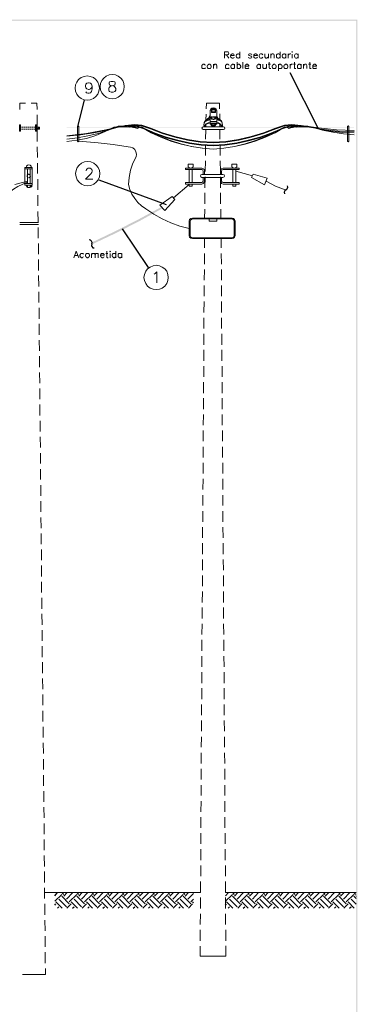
# Model space of a CAD drawing. Header units: millimetres. Extents: x 7 to 203, y 3 to 294.
# Tile 15 of 15: x 137 to 203, y 101 to 294. Entities that reach past the tile are written whole.
import ezdxf

# ---------------------------------------------------------------- set-up
doc = ezdxf.new("R2010")
doc.units = ezdxf.units.MM
doc.layers.add('DGE_CONTORNOS', color=7, linetype='Continuous', lineweight=0)
doc.layers.add('DGE_RELLENO', color=7, linetype='Continuous', lineweight=0)

msp = doc.modelspace()

# ---------------------------------------------------------------- hatches: boundary and pattern name
at = {"layer": 'DGE_RELLENO', "true_color": 0x000000}
for points in [[(6.5617, 293.9063), (6.731, 293.737), (203.2847, 293.9063)], [(6.731, 293.737), (203.2847, 293.9063), (203.1153, 293.737)], [(203.2847, 293.9063), (203.1153, 293.737), (203.2847, 3.2456)], [(203.1153, 293.737), (203.2847, 3.2456), (203.1153, 3.415)], [(172.8893, 272.7397), (172.8893, 272.8243), (146.431, 272.7397)], [(172.8893, 272.8243), (146.431, 272.7397), (146.431, 272.8243)], [(177.3343, 272.8243), (177.3343, 272.7397), (202.6497, 272.8243)], [(177.3343, 272.7397), (202.6497, 272.8243), (202.6497, 272.7397)], [(160.4857, 254.875), (165.1847, 257.034), (165.0153, 257.3304)], [(160.655, 254.5364), (160.4857, 254.875), (165.1847, 257.034)], [(155.9137, 252.5467), (160.655, 254.5364), (160.4857, 254.875)], [(156.083, 252.208), (155.9137, 252.5467), (160.655, 254.5364)], [(151.2993, 250.3454), (156.083, 252.208), (155.9137, 252.5467)], [(151.4263, 250.0067), (151.2993, 250.3454), (156.083, 252.208)]]:
    msp.add_hatch(color=7, dxfattribs=at).paths.add_polyline_path(points, flags=0)

# ---------------------------------------------------------------- linework, layer by layer
at = {"layer": 'DGE_CONTORNOS', "lineweight": 13}
for points in [[(177.292, 286.371), (177.292, 287.641), (177.8423, 287.641), (178.0117, 287.5987), (178.054, 287.514), (178.1387, 287.387), (178.1387, 287.3024), (178.054, 287.1753), (178.0117, 287.0907), (177.8423, 287.0483), (177.292, 287.0483)], [(177.7153, 287.0483), (178.1387, 286.371)], [(178.4773, 286.879), (179.197, 286.879), (179.197, 286.9637), (179.1547, 287.0907), (179.1123, 287.1753), (178.9853, 287.2177), (178.7737, 287.2177), (178.689, 287.1753), (178.562, 287.0483), (178.4773, 286.879), (178.4773, 286.752), (178.562, 286.5827), (178.689, 286.4557), (178.7737, 286.371), (178.9853, 286.371), (179.1123, 286.4557), (179.197, 286.5827)], [(180.2977, 287.0483), (180.1707, 287.1753), (180.0437, 287.2177), (179.8743, 287.2177), (179.7473, 287.1753), (179.6203, 287.0483), (179.578, 286.879), (179.578, 286.752), (179.6203, 286.5827), (179.7473, 286.4557), (179.8743, 286.371), (180.0437, 286.371), (180.1707, 286.4557), (180.2977, 286.5827)], [(180.2977, 287.641), (180.2977, 286.371)], [(182.626, 287.0483), (182.5837, 287.1753), (182.4143, 287.2177), (182.2027, 287.2177), (182.0333, 287.1753), (181.991, 287.0483), (182.0333, 286.9214), (182.1603, 286.879), (182.4567, 286.7944), (182.5837, 286.752), (182.626, 286.625), (182.626, 286.5827), (182.5837, 286.4557), (182.4143, 286.371), (182.2027, 286.371), (182.0333, 286.4557), (181.991, 286.5827)], [(183.007, 286.879), (183.7267, 286.879), (183.7267, 286.9637), (183.642, 287.0907), (183.5997, 287.1753), (183.4727, 287.2177), (183.3033, 287.2177), (183.1763, 287.1753), (183.0493, 287.0483), (183.007, 286.879), (183.007, 286.752), (183.0493, 286.5827), (183.1763, 286.4557), (183.3033, 286.371), (183.4727, 286.371), (183.5997, 286.4557), (183.7267, 286.5827)], [(184.785, 287.0483), (184.658, 287.1753), (184.5733, 287.2177), (184.3617, 287.2177), (184.2347, 287.1753), (184.15, 287.0483), (184.0653, 286.879), (184.0653, 286.752), (184.15, 286.5827), (184.2347, 286.4557), (184.3617, 286.371), (184.5733, 286.371), (184.658, 286.4557), (184.785, 286.5827)], [(185.2083, 287.2177), (185.2083, 286.625), (185.293, 286.4557), (185.3777, 286.371), (185.5893, 286.371), (185.674, 286.4557), (185.8857, 286.625)], [(185.8857, 287.2177), (185.8857, 286.371)], [(186.3513, 287.2177), (186.3513, 286.371)], [(186.3513, 286.9637), (186.5207, 287.1753), (186.6477, 287.2177), (186.817, 287.2177), (186.944, 287.1753), (187.0287, 286.9637), (187.0287, 286.371)], [(188.1717, 287.0483), (188.0447, 287.1753), (187.9177, 287.2177), (187.7483, 287.2177), (187.6213, 287.1753), (187.4943, 287.0483), (187.452, 286.879), (187.452, 286.752), (187.4943, 286.5827), (187.6213, 286.4557), (187.7483, 286.371), (187.9177, 286.371), (188.0447, 286.4557), (188.1717, 286.5827)], [(188.1717, 287.641), (188.1717, 286.371)], [(189.2723, 287.0483), (189.1877, 287.1753), (189.0607, 287.2177), (188.8913, 287.2177), (188.7643, 287.1753), (188.6373, 287.0483), (188.5527, 286.879), (188.5527, 286.752), (188.6373, 286.5827), (188.7643, 286.4557), (188.8913, 286.371), (189.0607, 286.371), (189.1877, 286.4557), (189.2723, 286.5827)], [(189.2723, 287.2177), (189.2723, 286.371)], [(189.7803, 287.2177), (189.7803, 286.371)], [(189.7803, 286.879), (189.8227, 287.0483), (189.9497, 287.1753), (190.0767, 287.2177), (190.246, 287.2177)], [(190.5, 287.5987), (190.5423, 287.641), (190.627, 287.5987), (190.5423, 287.514), (190.5, 287.5987)], [(190.5423, 287.1753), (190.5423, 286.371)], [(191.6853, 287.0483), (191.5583, 287.1753), (191.4313, 287.2177), (191.262, 287.2177), (191.135, 287.1753), (191.0503, 287.0483), (190.9657, 286.879), (190.9657, 286.752), (191.0503, 286.5827), (191.135, 286.4557), (191.262, 286.371), (191.4313, 286.371), (191.5583, 286.4557), (191.6853, 286.5827)], [(191.6853, 287.2177), (191.6853, 286.371)], [(173.5667, 285.0163), (173.4397, 285.101), (173.3127, 285.1857), (173.1433, 285.1857), (173.0163, 285.101), (172.8893, 285.0163), (172.847, 284.8047), (172.847, 284.72), (172.8893, 284.5083), (173.0163, 284.3813), (173.1433, 284.339), (173.3127, 284.339), (173.4397, 284.3813), (173.5667, 284.5083)], [(174.2017, 285.1857), (174.117, 285.101), (173.99, 285.0163), (173.9053, 284.8047), (173.9053, 284.72), (173.99, 284.5083), (174.117, 284.3813), (174.2017, 284.339), (174.4133, 284.339), (174.5403, 284.3813), (174.625, 284.5083), (174.7097, 284.72), (174.7097, 284.8047), (174.625, 285.0163), (174.5403, 285.101), (174.4133, 285.1857), (174.2017, 285.1857)], [(175.133, 285.1857), (175.133, 284.339)], [(175.133, 284.9317), (175.3023, 285.101), (175.4293, 285.1857), (175.5987, 285.1857), (175.7257, 285.101), (175.768, 284.9317), (175.768, 284.339)], [(178.181, 285.0163), (178.054, 285.101), (177.927, 285.1857), (177.7577, 285.1857), (177.6307, 285.101), (177.5037, 285.0163), (177.4613, 284.8047), (177.4613, 284.72), (177.5037, 284.5083), (177.6307, 284.3813), (177.7577, 284.339), (177.927, 284.339), (178.054, 284.3813), (178.181, 284.5083)], [(179.2393, 285.0163), (179.1547, 285.101), (179.0277, 285.1857), (178.8583, 285.1857), (178.7313, 285.101), (178.6043, 285.0163), (178.5197, 284.8047), (178.5197, 284.72), (178.6043, 284.5083), (178.7313, 284.3813), (178.8583, 284.339), (179.0277, 284.339), (179.1547, 284.3813), (179.2393, 284.5083)], [(179.2393, 285.1857), (179.2393, 284.339)], [(179.7473, 285.609), (179.7473, 284.339)], [(179.7473, 285.0163), (179.8743, 285.101), (179.959, 285.1857), (180.1707, 285.1857), (180.2977, 285.101), (180.3823, 285.0163), (180.467, 284.8047), (180.467, 284.72), (180.3823, 284.5083), (180.2977, 284.3813), (180.1707, 284.339), (179.959, 284.339), (179.8743, 284.3813), (179.7473, 284.5083)], [(180.8903, 285.609), (180.8903, 284.339)], [(181.3137, 284.8047), (182.0333, 284.8047), (182.0333, 284.9317), (181.9487, 285.0587), (181.9063, 285.101), (181.7793, 285.1857), (181.61, 285.1857), (181.483, 285.101), (181.356, 285.0163), (181.3137, 284.8047), (181.3137, 284.72), (181.356, 284.5083), (181.483, 284.3813), (181.61, 284.339), (181.7793, 284.339), (181.9063, 284.3813), (182.0333, 284.5083)], [(184.3617, 285.0163), (184.2347, 285.101), (184.1077, 285.1857), (183.9383, 285.1857), (183.8113, 285.101), (183.6843, 285.0163), (183.642, 284.8047), (183.642, 284.72), (183.6843, 284.5083), (183.8113, 284.3813), (183.9383, 284.339), (184.1077, 284.339), (184.2347, 284.3813), (184.3617, 284.5083)], [(184.3617, 285.1857), (184.3617, 284.339)], [(184.8273, 285.1857), (184.8273, 284.593), (184.912, 284.3813), (184.9967, 284.339), (185.2083, 284.339), (185.3353, 284.3813), (185.5047, 284.593)], [(185.5047, 285.1857), (185.5047, 284.339)], [(185.8433, 285.1857), (186.2667, 285.1857)], [(186.055, 285.609), (186.055, 284.593), (186.0973, 284.3813), (186.2243, 284.339), (186.3513, 284.339)], [(186.944, 285.1857), (186.817, 285.101), (186.69, 285.0163), (186.6477, 284.8047), (186.6477, 284.72), (186.69, 284.5083), (186.817, 284.3813), (186.944, 284.339), (187.1133, 284.339), (187.2403, 284.3813), (187.3673, 284.5083), (187.4097, 284.72), (187.4097, 284.8047), (187.3673, 285.0163), (187.2403, 285.101), (187.1133, 285.1857), (186.944, 285.1857)], [(187.833, 285.1857), (187.833, 283.9157)], [(187.833, 285.0163), (187.96, 285.101), (188.087, 285.1857), (188.2563, 285.1857), (188.3833, 285.101), (188.5103, 285.0163), (188.5527, 284.8047), (188.5527, 284.72), (188.5103, 284.5083), (188.3833, 284.3813), (188.2563, 284.339), (188.087, 284.339), (187.96, 284.3813), (187.833, 284.5083)], [(189.23, 285.1857), (189.103, 285.101), (188.976, 285.0163), (188.9337, 284.8047), (188.9337, 284.72), (188.976, 284.5083), (189.103, 284.3813), (189.23, 284.339), (189.3993, 284.339), (189.5263, 284.3813), (189.6533, 284.5083), (189.6957, 284.72), (189.6957, 284.8047), (189.6533, 285.0163), (189.5263, 285.101), (189.3993, 285.1857), (189.23, 285.1857)], [(190.119, 285.1857), (190.119, 284.339)], [(190.119, 284.8047), (190.1613, 285.0163), (190.2883, 285.101), (190.4153, 285.1857), (190.5847, 285.1857)], [(190.7963, 285.1857), (191.1773, 285.1857)], [(190.9657, 285.609), (190.9657, 284.593), (191.008, 284.3813), (191.135, 284.339), (191.262, 284.339)], [(192.278, 285.0163), (192.151, 285.101), (192.024, 285.1857), (191.8547, 285.1857), (191.7277, 285.101), (191.6007, 285.0163), (191.5583, 284.8047), (191.5583, 284.72), (191.6007, 284.5083), (191.7277, 284.3813), (191.8547, 284.339), (192.024, 284.339), (192.151, 284.3813), (192.278, 284.5083)], [(192.278, 285.1857), (192.278, 284.339)], [(192.7437, 285.1857), (192.7437, 284.339)], [(192.7437, 284.9317), (192.9553, 285.101), (193.04, 285.1857), (193.2517, 285.1857), (193.3363, 285.101), (193.421, 284.9317), (193.421, 284.339)], [(193.7597, 285.1857), (194.183, 285.1857)], [(193.9713, 285.609), (193.9713, 284.593), (194.0137, 284.3813), (194.1407, 284.339), (194.2677, 284.339)], [(194.564, 284.8047), (195.2837, 284.8047), (195.2837, 284.9317), (195.199, 285.0587), (195.1567, 285.101), (195.0297, 285.1857), (194.8603, 285.1857), (194.7333, 285.101), (194.6063, 285.0163), (194.564, 284.8047), (194.564, 284.72), (194.6063, 284.5083), (194.7333, 284.3813), (194.8603, 284.339), (195.0297, 284.339), (195.1567, 284.3813), (195.2837, 284.5083)], [(147.828, 247.382), (148.2937, 248.652), (148.8017, 247.382)], [(154.2627, 248.652), (154.2627, 247.636), (154.305, 247.4667), (154.432, 247.382), (154.559, 247.382)], [(154.8553, 248.6097), (154.8977, 248.652), (154.9823, 248.6097), (154.8977, 248.525), (154.8553, 248.6097)], [(156.0407, 248.652), (156.0407, 247.382)], [(147.9973, 247.8054), (148.59, 247.8054)], [(149.733, 248.0594), (149.606, 248.1864), (149.5213, 248.2287), (149.3097, 248.2287), (149.1827, 248.1864), (149.098, 248.0594), (149.0133, 247.89), (149.0133, 247.763), (149.098, 247.5514), (149.1827, 247.4667), (149.3097, 247.382), (149.5213, 247.382), (149.606, 247.4667), (149.733, 247.5514)], [(150.4103, 248.2287), (150.2833, 248.1864), (150.1563, 248.0594), (150.114, 247.89), (150.114, 247.763), (150.1563, 247.5514), (150.2833, 247.4667), (150.4103, 247.382), (150.5797, 247.382), (150.7067, 247.4667), (150.8337, 247.5514), (150.876, 247.763), (150.876, 247.89), (150.8337, 248.0594), (150.7067, 248.1864), (150.5797, 248.2287), (150.4103, 248.2287)], [(151.2993, 248.2287), (151.2993, 247.382)], [(151.2993, 247.9747), (151.4687, 248.1864), (151.5957, 248.2287), (151.765, 248.2287), (151.892, 248.1864), (151.9767, 247.9747), (151.9767, 247.382)], [(151.9767, 247.9747), (152.146, 248.1864), (152.273, 248.2287), (152.4423, 248.2287), (152.5693, 248.1864), (152.6117, 247.9747), (152.6117, 247.382)], [(153.035, 247.89), (153.7547, 247.89), (153.7547, 247.9747), (153.7123, 248.1017), (153.6277, 248.1864), (153.543, 248.2287), (153.3313, 248.2287), (153.2043, 248.1864), (153.1197, 248.0594), (153.035, 247.89), (153.035, 247.763), (153.1197, 247.5514), (153.2043, 247.4667), (153.3313, 247.382), (153.543, 247.382), (153.6277, 247.4667), (153.7547, 247.5514)], [(154.051, 248.2287), (154.4743, 248.2287)], [(154.8977, 248.1864), (154.8977, 247.382)], [(156.0407, 248.0594), (155.9137, 248.1864), (155.7867, 248.2287), (155.6173, 248.2287), (155.4903, 248.1864), (155.3633, 248.0594), (155.321, 247.89), (155.321, 247.763), (155.3633, 247.5514), (155.4903, 247.4667), (155.6173, 247.382), (155.7867, 247.382), (155.9137, 247.4667), (156.0407, 247.5514)], [(157.1837, 248.0594), (157.0567, 248.1864), (156.9297, 248.2287), (156.7603, 248.2287), (156.6333, 248.1864), (156.5063, 248.0594), (156.464, 247.89), (156.464, 247.763), (156.5063, 247.5514), (156.6333, 247.4667), (156.7603, 247.382), (156.9297, 247.382), (157.0567, 247.4667), (157.1837, 247.5514)], [(157.1837, 248.2287), (157.1837, 247.382)]]:
    msp.add_lwpolyline(points, dxfattribs=at)
at = {"layer": 'DGE_CONTORNOS', "lineweight": 5}
for points in [[(157.6917, 280.8253), (157.607, 281.418), (157.3953, 282.0107), (157.0143, 282.4764), (156.5063, 282.8573), (155.956, 283.1114), (155.321, 283.196), (154.7283, 283.1114), (154.1357, 282.8573), (153.67, 282.4764), (153.289, 282.0107), (153.035, 281.418), (152.9503, 280.8253), (153.035, 280.1903), (153.289, 279.64), (153.67, 279.132), (154.1357, 278.751), (154.7283, 278.497), (155.321, 278.4547), (155.956, 278.497), (156.5063, 278.751), (157.0143, 279.132), (157.3953, 279.64), (157.607, 280.1903), (157.6917, 280.8253)], [(152.8233, 280.529), (152.7387, 281.164), (152.4847, 281.7144), (152.1037, 282.2224), (151.638, 282.6034), (151.0453, 282.815), (150.4527, 282.8997), (149.8177, 282.815), (149.2673, 282.6034), (148.7593, 282.2224), (148.3783, 281.7144), (148.1667, 281.164), (148.082, 280.529), (148.1667, 279.9364), (148.3783, 279.3437), (148.7593, 278.878), (149.2673, 278.497), (149.8177, 278.243), (150.4527, 278.1583), (151.0453, 278.243), (151.638, 278.497), (152.1037, 278.878), (152.4847, 279.3437), (152.7387, 279.9364), (152.8233, 280.529)], [(151.384, 280.91), (151.2993, 280.6137), (151.0877, 280.402), (150.7913, 280.275), (150.7067, 280.275), (150.368, 280.402), (150.1987, 280.6137), (150.0717, 280.91), (150.0717, 280.9947), (150.1987, 281.291), (150.368, 281.5027), (150.7067, 281.5874), (150.7913, 281.5874), (151.0877, 281.5027), (151.2993, 281.291), (151.384, 280.91), (151.384, 280.402), (151.2993, 279.894), (151.0877, 279.5977), (150.7913, 279.513), (150.5797, 279.513), (150.2833, 279.5977), (150.1987, 279.8094)], [(155.1517, 281.8413), (154.813, 281.7567), (154.7283, 281.545), (154.7283, 281.3757), (154.813, 281.164), (155.0247, 281.037), (155.448, 280.9524), (155.7443, 280.8677), (155.9137, 280.656), (156.0407, 280.4444), (156.0407, 280.148), (155.9137, 279.9364), (155.829, 279.8517), (155.5327, 279.767), (155.1517, 279.767), (154.813, 279.8517), (154.7283, 279.9364), (154.6437, 280.148), (154.6437, 280.4444), (154.7283, 280.656), (154.94, 280.8677), (155.2363, 280.9524), (155.6173, 281.037), (155.829, 281.164), (155.9137, 281.3757), (155.9137, 281.545), (155.829, 281.7567), (155.5327, 281.8413), (155.1517, 281.8413)], [(137.2447, 276.3804), (137.2447, 277.5657), (138.3877, 277.5657)], [(139.446, 277.5657), (140.589, 277.5657), (140.6313, 276.3804)], [(173.736, 276.465), (173.7783, 277.5657)], [(173.7783, 277.5657), (176.3183, 277.5657)], [(176.3183, 277.5657), (176.3183, 276.5073)], [(140.6313, 275.322), (140.6313, 273.2477)], [(173.6513, 274.306), (173.6937, 275.4067)], [(173.9477, 274.5177), (174.244, 274.7294), (174.4133, 275.0257), (174.498, 275.3644)], [(175.133, 276.6767), (174.8367, 276.6344), (174.625, 276.465), (174.498, 276.1687)], [(175.133, 276.592), (174.8367, 276.5497), (174.625, 276.338), (174.498, 276.0417)], [(174.498, 276.1687), (174.498, 275.322)], [(174.498, 276.0417), (174.498, 275.195)], [(174.752, 276.465), (174.752, 275.83)], [(175.5563, 276.465), (174.752, 276.465)], [(175.5563, 276.3804), (174.752, 276.3804)], [(174.752, 276.3804), (174.752, 275.7454)], [(175.5563, 275.83), (174.752, 275.83)], [(175.5563, 275.7454), (174.752, 275.7454)], [(174.8367, 276.338), (174.7943, 276.1264), (174.879, 275.9147)], [(174.8367, 276.2534), (174.7943, 276.0417), (174.879, 275.83)], [(175.4293, 276.338), (174.8367, 276.338)], [(175.4293, 276.2534), (174.8367, 276.2534)], [(175.387, 275.9147), (174.879, 275.9147)], [(175.387, 275.83), (174.879, 275.83)], [(175.3023, 276.338), (175.133, 276.3804), (174.9637, 276.338)], [(175.3023, 276.2534), (175.133, 276.2957), (174.9637, 276.2534)], [(174.9637, 275.9147), (175.133, 275.8724), (175.3023, 275.9147)], [(174.9637, 275.83), (175.133, 275.7454), (175.3023, 275.83)], [(175.768, 276.1264), (175.6833, 276.4227), (175.4293, 276.6344), (175.133, 276.6767)], [(175.768, 276.0417), (175.6833, 276.338), (175.4293, 276.5497), (175.133, 276.592)], [(175.387, 275.9147), (175.4717, 276.1264), (175.4293, 276.338)], [(175.387, 275.83), (175.4717, 276.0417), (175.4293, 276.2534)], [(175.5563, 276.465), (175.5563, 275.83)], [(175.5563, 276.3804), (175.5563, 275.7454)], [(175.768, 276.1264), (175.768, 275.2797)], [(175.768, 276.0417), (175.768, 275.195)], [(175.768, 275.322), (175.8103, 274.9833), (175.9797, 274.687), (176.276, 274.4753)], [(176.3607, 275.4913), (176.403, 274.433)], [(137.16, 273.3323), (137.414, 273.3323), (137.414, 272.1047), (137.16, 272.1047), (137.16, 273.3323)], [(137.3717, 273.3323), (137.3717, 272.1047)], [(140.335, 273.3323), (140.6313, 273.3323), (140.6313, 272.1047), (140.335, 272.1047), (140.335, 273.3323)], [(140.4197, 273.3323), (140.4197, 272.1047)], [(140.5467, 273.3323), (140.5467, 272.1047)], [(161.1207, 273.29), (159.7237, 273.417), (157.861, 273.2477)], [(173.9477, 274.5177), (173.5667, 274.2214), (173.3127, 273.798), (173.2703, 273.29)], [(173.9477, 274.433), (173.5667, 274.1367), (173.3127, 273.671), (173.2703, 273.2054)], [(174.498, 274.433), (173.9477, 274.3483), (173.4397, 274.052)], [(174.498, 274.3483), (173.9477, 274.2214), (173.4397, 273.925)], [(174.498, 273.798), (174.117, 273.7134), (173.736, 273.544), (173.4397, 273.2477)], [(174.498, 273.7134), (174.117, 273.6287), (173.736, 273.4594), (173.4397, 273.163)], [(173.6513, 272.9937), (173.6513, 273.3747)], [(173.9477, 274.433), (174.244, 274.6024), (174.4133, 274.8987), (174.498, 275.2374)], [(174.498, 274.8987), (174.7943, 274.8987)], [(174.498, 274.8987), (174.498, 273.5864)], [(174.498, 274.7717), (174.7943, 274.7717)], [(174.498, 274.7717), (174.498, 273.5017)], [(175.768, 274.0097), (174.498, 274.0097)], [(175.768, 273.925), (174.498, 273.925)], [(175.2177, 273.5864), (174.498, 273.5864)], [(175.2177, 273.5017), (174.498, 273.5017)], [(174.9213, 274.941), (174.752, 274.8563), (174.6673, 274.7294)], [(174.9213, 274.8563), (174.752, 274.7717), (174.6673, 274.6447)], [(174.6673, 274.7294), (174.7943, 274.56), (175.0483, 274.4753)], [(174.6673, 274.6447), (174.7943, 274.4753), (175.0483, 274.3907)], [(174.6673, 273.3747), (174.6673, 273.5864)], [(174.6673, 273.2477), (174.6673, 273.5017)], [(174.6673, 273.3747), (175.0907, 273.2054), (175.514, 273.3747)], [(175.1753, 274.941), (174.9213, 274.941)], [(175.1753, 274.8563), (174.9213, 274.8563)], [(175.2177, 274.4753), (175.0483, 274.4753)], [(175.2177, 274.3907), (175.0483, 274.3907)], [(175.5987, 274.7294), (175.4293, 274.8987), (175.1753, 274.941)], [(175.5987, 274.6024), (175.4293, 274.7717), (175.1753, 274.8563)], [(175.2177, 273.5017), (175.768, 273.5017), (175.768, 274.7717)], [(175.2177, 274.4753), (175.4293, 274.56), (175.5987, 274.7294)], [(175.2177, 274.3907), (175.4293, 274.4753), (175.5987, 274.6024)], [(175.768, 273.5864), (175.2177, 273.5864)], [(175.768, 273.5864), (175.768, 274.8987), (175.4293, 274.8987)], [(175.768, 274.7717), (175.4293, 274.7717)], [(175.514, 273.5864), (175.514, 273.3747)], [(175.514, 273.5017), (175.514, 273.2477)], [(175.768, 275.2374), (175.8103, 274.8987), (175.9797, 274.6024), (176.276, 274.3907)], [(176.784, 274.0097), (176.3183, 274.306), (175.768, 274.433)], [(176.784, 273.925), (176.3183, 274.2214), (175.768, 274.3483)], [(176.7417, 273.2477), (176.4877, 273.5017), (176.149, 273.7134), (175.768, 273.798)], [(176.7417, 273.1207), (176.4877, 273.417), (176.149, 273.5864), (175.768, 273.671)], [(176.911, 273.2477), (176.8687, 273.7557), (176.657, 274.179), (176.276, 274.4753)], [(176.911, 273.163), (176.8687, 273.671), (176.657, 274.0944), (176.276, 274.3907)], [(176.403, 273.4594), (176.403, 272.9937)], [(189.0183, 273.29), (190.4153, 273.417), (192.278, 273.2477), (195.707, 272.7397), (199.1783, 272.401), (202.6497, 272.274)], [(137.2447, 272.8667), (137.4563, 272.8667)], [(137.4563, 272.528), (137.2447, 272.528)], [(137.5833, 272.8667), (137.8373, 272.8667)], [(137.8373, 272.528), (137.5833, 272.528)], [(137.9643, 272.8667), (138.2183, 272.8667)], [(138.2183, 272.528), (137.9643, 272.528)], [(138.3877, 272.8667), (138.6417, 272.8667)], [(138.6417, 272.528), (138.3877, 272.528)], [(138.7687, 272.8667), (139.0227, 272.8667)], [(139.0227, 272.528), (138.7687, 272.528)], [(139.1497, 272.8667), (139.4037, 272.8667)], [(139.4037, 272.528), (139.1497, 272.528)], [(139.5307, 272.8667), (139.827, 272.8667)], [(139.827, 272.528), (139.5307, 272.528)], [(139.954, 272.8667), (140.208, 272.8667)], [(140.208, 272.528), (139.954, 272.528)], [(140.335, 272.8667), (140.5467, 272.8667)], [(140.5467, 272.528), (140.335, 272.528)], [(140.6313, 272.782), (140.6313, 272.909)], [(140.843, 272.8667), (140.8007, 272.909), (140.6313, 272.909)], [(140.6313, 272.528), (140.6313, 272.909)], [(140.6313, 272.4857), (140.8007, 272.4857), (140.843, 272.5704)], [(140.6737, 272.1894), (140.6737, 270.115)], [(140.8007, 272.909), (140.843, 272.909)], [(140.8007, 272.528), (140.843, 272.528)], [(141.097, 272.909), (140.843, 272.909)], [(140.843, 272.4857), (141.097, 272.4857), (141.0547, 272.6974), (141.097, 272.909)], [(140.843, 272.909), (140.8853, 272.6974), (140.843, 272.4857)], [(140.843, 272.8667), (140.8853, 272.8667)], [(140.8853, 272.5704), (140.843, 272.6974), (140.8853, 272.8243)], [(140.843, 272.5704), (140.8853, 272.5704)], [(140.8853, 272.782), (140.8853, 272.8667)], [(140.8853, 272.655), (140.8853, 272.7397), (140.8853, 272.655)], [(140.8853, 272.5704), (140.8853, 272.655)], [(141.097, 272.8243), (141.0547, 272.8243)], [(141.097, 272.5704), (141.0547, 272.5704)], [(141.097, 272.8243), (141.097, 272.6127)], [(141.097, 272.8243), (141.097, 272.5704)], [(141.097, 272.5704), (141.097, 272.6127)], [(146.431, 271.2157), (150.2833, 271.6813), (154.0933, 272.3587), (157.861, 273.2477)], [(146.431, 270.5807), (148.5053, 270.7924), (150.5797, 271.1733), (152.6117, 271.6813), (154.6013, 272.3163), (156.5063, 273.1207)], [(146.431, 271.131), (149.098, 271.385), (151.765, 271.766), (154.3897, 272.3163), (156.972, 273.036)], [(146.431, 270.0727), (148.3783, 270.3267), (150.2833, 270.7077), (152.146, 271.3003), (153.924, 272.02), (155.6597, 272.909)], [(148.5477, 273.036), (148.5477, 270.1573), (148.59, 270.0727), (148.6747, 270.0304), (148.7593, 270.0727), (148.8017, 270.1573), (148.8017, 273.036), (148.7593, 273.1207), (148.6747, 273.163), (148.59, 273.1207), (148.5477, 273.036)], [(158.6653, 272.9937), (156.5487, 272.9937), (155.6597, 272.909)], [(158.6653, 272.8667), (156.6333, 273.1207), (156.5063, 273.1207)], [(159.9777, 273.0784), (159.0887, 273.1207), (157.6917, 272.9937), (156.5063, 273.1207)], [(161.0783, 273.163), (159.7237, 273.29), (156.718, 273.1207)], [(159.4697, 273.2477), (158.9193, 273.2054), (157.6917, 273.0784), (156.972, 273.036)], [(161.0783, 272.8667), (160.8243, 272.9937), (160.3163, 272.782), (159.893, 272.8667), (159.5543, 272.9514), (159.1733, 273.036), (158.6653, 272.8667)], [(161.036, 272.9937), (160.7397, 272.8667), (160.274, 272.655), (159.8507, 272.7397), (159.512, 272.8243), (159.004, 272.9514), (158.6653, 272.9937)], [(161.6287, 272.655), (160.147, 273.163), (159.4697, 273.2477)], [(161.544, 272.5704), (159.9777, 273.0784)], [(161.036, 272.9937), (162.8987, 271.9777), (164.8037, 271.0464), (166.751, 270.2844), (168.783, 269.6493), (170.8573, 269.1413), (172.9317, 268.8027), (175.0483, 268.591)], [(162.814, 272.5704), (161.0783, 273.163)], [(161.0783, 272.8667), (162.941, 271.8083), (164.846, 270.9194), (166.7933, 270.1573), (168.8253, 269.5647), (170.8997, 269.099), (172.974, 268.7604), (175.0483, 268.591)], [(162.8563, 272.6974), (161.1207, 273.29)], [(161.544, 272.5704), (163.703, 271.639), (165.9043, 270.8347), (168.148, 270.1997), (170.434, 269.6917), (172.72, 269.3954), (175.0483, 269.226)], [(161.6287, 272.655), (163.7453, 271.7237), (165.9467, 270.9617), (168.148, 270.3267), (170.434, 269.8187), (172.7623, 269.5224), (175.0483, 269.353)], [(162.814, 272.5704), (165.1423, 271.639), (167.5977, 270.9194), (170.053, 270.369), (172.5507, 269.988), (175.0483, 269.8187)], [(162.8563, 272.6974), (165.1847, 271.766), (167.5977, 271.0464), (170.053, 270.496), (172.5507, 270.115), (175.0483, 269.9457)], [(173.1433, 272.9937), (172.974, 272.909), (172.8893, 272.6974), (172.974, 272.528), (173.1433, 272.4434)], [(177.0803, 272.9937), (173.1433, 272.9937)], [(177.0803, 272.4434), (173.1433, 272.4434)], [(173.2703, 273.29), (173.3127, 273.2477), (173.3973, 273.2054), (173.4397, 273.2477)], [(173.2703, 273.2054), (173.3127, 273.1207), (173.3973, 273.1207), (173.4397, 273.163)], [(173.609, 270.5384), (173.6513, 272.4434)], [(174.6673, 273.2477), (175.0907, 273.1207), (175.514, 273.2477)], [(174.7943, 273.1207), (174.7943, 273.29)], [(174.7943, 273.036), (174.7943, 273.2054)], [(175.387, 273.1207), (174.7943, 273.1207)], [(175.387, 273.036), (174.7943, 273.036)], [(175.0483, 269.9457), (177.5883, 270.115), (180.0437, 270.496), (182.499, 271.0464), (184.912, 271.766), (187.2827, 272.6974), (189.0183, 273.29)], [(175.0483, 269.353), (177.3767, 269.5224), (179.705, 269.8187), (181.9487, 270.3267), (184.1923, 270.9617), (186.3937, 271.7237), (188.5103, 272.655), (189.992, 273.163), (190.627, 273.2477)], [(175.0483, 269.8187), (177.5883, 269.988), (180.086, 270.369), (182.5413, 270.9194), (184.9543, 271.639), (187.325, 272.5704), (189.0607, 273.163)], [(175.0483, 269.226), (177.3767, 269.3954), (179.705, 269.6917), (181.991, 270.1997), (184.2347, 270.8347), (186.436, 271.639), (188.5527, 272.5704), (190.119, 273.0784)], [(175.0483, 268.591), (177.165, 268.7604), (179.2393, 269.099), (181.3137, 269.5647), (183.3033, 270.1573), (185.293, 270.9194), (187.198, 271.8083), (189.0183, 272.8667), (189.3147, 272.9937), (189.8227, 272.782), (190.246, 272.8667), (190.5847, 272.9514), (190.9657, 273.036), (191.4737, 272.8667)], [(175.0483, 268.591), (177.165, 268.8027), (179.2817, 269.1413), (181.3137, 269.6493), (183.3457, 270.2844), (185.3353, 271.0464), (187.2403, 271.9777), (189.103, 272.9937), (189.3993, 272.8667), (189.865, 272.655), (190.2883, 272.7397), (190.5847, 272.8243), (191.0927, 272.9514), (191.4737, 272.9937)], [(175.387, 273.29), (175.387, 273.1207)], [(175.387, 273.2054), (175.387, 273.036)], [(176.403, 272.4434), (176.403, 270.5384)], [(176.7417, 273.2477), (176.8263, 273.163), (176.8687, 273.2054), (176.911, 273.2477)], [(176.7417, 273.1207), (176.8263, 273.0784), (176.8687, 273.0784), (176.911, 273.163)], [(177.0803, 272.4434), (177.292, 272.528), (177.3343, 272.6974), (177.292, 272.909), (177.0803, 272.9937)], [(189.0607, 273.163), (190.4153, 273.29), (193.3787, 273.1207)], [(190.119, 273.0784), (191.0503, 273.1207), (192.4473, 272.9937), (193.5903, 273.1207)], [(190.627, 273.2477), (191.2197, 273.2054), (192.4473, 273.0784), (193.167, 273.036), (196.2997, 272.4857), (199.4747, 272.147), (202.6497, 272.0624)], [(191.4737, 272.8667), (193.4633, 273.1207), (193.5903, 273.1207), (195.834, 272.528), (198.0777, 272.1047), (200.3637, 271.8507), (202.6497, 271.766)], [(191.4737, 272.9937), (193.548, 272.9937), (194.437, 272.909), (196.469, 272.3163), (198.501, 271.893), (200.5753, 271.5967), (202.6497, 271.4274)], [(201.5913, 273.036), (201.549, 273.1207), (201.4643, 273.163), (201.3373, 273.1207), (201.3373, 273.036)], [(201.3373, 270.1573), (201.3373, 273.036)], [(201.5913, 273.036), (201.5913, 270.1573)], [(148.8017, 270.1573), (152.5693, 269.8187)], [(158.4537, 269.0567), (155.5327, 269.48), (152.5693, 269.8187)], [(173.5667, 267.3634), (173.609, 269.48)], [(176.4453, 269.48), (176.4453, 267.3634)], [(201.3373, 270.1573), (201.3373, 270.0727), (201.4643, 270.0304), (201.549, 270.0727), (201.5913, 270.1573)], [(140.6737, 269.0567), (140.716, 266.94)], [(160.02, 267.1094), (160.0623, 267.6174), (159.9777, 268.083), (159.766, 268.5063), (159.385, 268.845), (158.9193, 269.0144), (158.4537, 269.0567)], [(140.716, 265.8817), (140.716, 263.8073)], [(152.908, 263.8073), (152.8233, 264.4), (152.5693, 264.9927), (152.1883, 265.5007), (151.7227, 265.8394), (151.13, 266.0934), (150.5373, 266.178), (149.9023, 266.0934), (149.352, 265.8394), (148.844, 265.5007), (148.463, 264.9927), (148.2513, 264.4), (148.1667, 263.8073), (148.2513, 263.1724), (148.463, 262.622), (148.844, 262.114), (149.352, 261.733), (149.9023, 261.5214), (150.5373, 261.4367), (151.13, 261.5214), (151.7227, 261.733), (152.1883, 262.114), (152.5693, 262.622), (152.8233, 263.1724), (152.908, 263.8073)], [(160.02, 267.1094), (159.385, 265.8394), (158.9193, 264.4847), (158.623, 263.0877), (158.496, 261.6907), (158.7923, 260.717), (159.1733, 259.7857), (159.7237, 258.939), (160.3587, 258.177), (161.0783, 257.4997), (161.8827, 256.9493), (163.449, 255.891), (165.1, 254.9597), (166.7933, 254.1977), (168.5713, 253.5627), (170.3917, 253.097)], [(170.18, 265.1197), (170.18, 265.67)], [(170.18, 265.67), (170.688, 265.67)], [(171.1537, 265.67), (170.6457, 265.67)], [(171.1537, 265.1197), (171.1537, 265.67)], [(173.5243, 264.2307), (173.5667, 266.305)], [(176.4453, 266.305), (176.4877, 264.2307)], [(178.7313, 265.1197), (178.7313, 265.67)], [(178.7313, 265.67), (179.2393, 265.67)], [(179.705, 265.67), (179.197, 265.67)], [(179.705, 265.1197), (179.705, 265.67)], [(138.2183, 261.5637), (138.2183, 265.035), (139.7, 265.035)], [(139.7, 264.781), (138.2183, 264.781)], [(139.4883, 265.035), (139.446, 265.289), (139.2767, 265.5007), (139.0227, 265.543), (138.7687, 265.5007), (138.557, 265.289), (138.5147, 265.035), (139.4883, 265.035)], [(138.7687, 265.035), (138.811, 265.035)], [(138.7687, 261.86), (138.7687, 264.781)], [(139.2767, 265.035), (139.319, 265.035)], [(139.2767, 261.86), (139.2767, 264.781)], [(139.7, 261.5637), (139.7, 265.035)], [(150.241, 264.3577), (150.241, 264.4424), (150.3257, 264.654), (150.4103, 264.7387), (150.622, 264.8657), (151.0453, 264.8657), (151.2147, 264.7387), (151.3417, 264.654), (151.4263, 264.4424), (151.4263, 264.273), (151.3417, 264.0614), (151.13, 263.765), (150.114, 262.749), (151.511, 262.749)], [(169.672, 264.8657), (169.672, 264.6117)], [(172.847, 264.8657), (169.672, 264.8657)], [(172.847, 264.6117), (169.672, 264.6117)], [(170.18, 265.1197), (170.3917, 264.9927), (170.3917, 264.8657)], [(170.3917, 262.0717), (170.3917, 264.6117)], [(171.1537, 265.1197), (170.942, 264.9927), (170.942, 264.8657)], [(170.942, 262.0717), (170.942, 264.6117)], [(173.3973, 264.3153), (173.3127, 264.6117), (173.101, 264.781), (172.847, 264.8657)], [(173.101, 263.638), (173.101, 264.3153), (173.0163, 264.527), (172.847, 264.6117)], [(173.3973, 263.638), (173.3973, 264.3153)], [(177.038, 264.8657), (176.7417, 264.781), (176.5723, 264.6117), (176.4877, 264.3153)], [(176.4877, 263.638), (176.4877, 264.3153)], [(177.038, 264.6117), (176.8263, 264.527), (176.7417, 264.3153)], [(176.7417, 263.638), (176.7417, 264.3153)], [(177.038, 264.8657), (180.1707, 264.8657)], [(177.038, 264.6117), (180.1707, 264.6117)], [(178.9007, 264.9927), (178.7313, 265.1197)], [(178.9007, 264.8657), (178.9007, 264.9927)], [(178.9007, 262.0717), (178.9007, 264.6117)], [(179.4933, 264.9927), (179.705, 265.1197)], [(179.4933, 264.8657), (179.4933, 264.9927)], [(179.4933, 262.0717), (179.4933, 264.6117)], [(179.5357, 264.273), (182.753, 263.384)], [(180.1707, 264.8657), (180.1707, 264.6117)], [(185.674, 262.9184), (185.1237, 261.6483), (182.5837, 263.0454), (182.88, 263.7227), (185.674, 262.9184)], [(138.684, 262.1563), (136.8637, 261.2674), (136.017, 260.7594), (135.2127, 260.1667), (134.4507, 259.4894), (134.112, 259.1507), (133.8157, 258.7697), (133.223, 257.923), (132.715, 257.0764)], [(136.271, 261.6907), (138.7687, 262.368)], [(139.7, 261.86), (138.2183, 261.86)], [(138.684, 263.4264), (138.6417, 263.3417), (138.6417, 263.2993)], [(138.811, 263.638), (138.684, 263.511)], [(138.684, 263.2147), (138.684, 263.1724), (138.7687, 263.0877)], [(138.811, 263.0454), (138.9803, 263.003)], [(139.065, 263.6804), (138.9803, 263.6804), (138.8957, 263.638)], [(139.065, 263.003), (139.1497, 263.0454), (139.192, 263.0454)], [(139.2343, 263.5534), (139.1497, 263.638), (139.1073, 263.638)], [(139.2343, 263.13), (139.2767, 263.1724), (139.319, 263.257)], [(139.319, 263.3417), (139.2767, 263.4687)], [(139.319, 263.3417), (139.3613, 263.3417)], [(140.7583, 262.749), (140.7583, 260.6323)], [(169.672, 261.7753), (169.672, 262.0717)], [(172.847, 262.0717), (169.672, 262.0717)], [(172.847, 261.7753), (169.672, 261.7753)], [(170.942, 261.3944), (170.3917, 261.3944), (170.3917, 261.7753)], [(170.942, 261.3944), (170.942, 261.7753)], [(172.8893, 263.638), (172.6777, 263.5534), (172.593, 263.3417), (172.6777, 263.1724), (172.8893, 263.0877)], [(172.847, 261.7753), (173.101, 261.86), (173.3127, 262.0717), (173.3973, 262.368)], [(172.847, 262.0717), (173.0163, 262.1563), (173.101, 262.368)], [(172.8893, 263.638), (176.9957, 263.638)], [(172.8893, 263.0877), (176.9957, 263.0877)], [(173.101, 263.0877), (173.101, 262.368)], [(173.3973, 263.0877), (173.3973, 262.368)], [(173.482, 261.0557), (173.5243, 263.1724)], [(176.4877, 263.1724), (176.53, 261.0557)], [(176.4877, 263.0877), (176.4877, 262.368), (176.5723, 262.0717), (176.7417, 261.86), (177.038, 261.7753)], [(176.7417, 263.0877), (176.7417, 262.368)], [(176.7417, 262.368), (176.8263, 262.1563), (177.038, 262.0717)], [(176.9957, 263.0877), (177.2073, 263.1724), (177.292, 263.3417), (177.2073, 263.5534), (176.9957, 263.638)], [(177.038, 262.0717), (180.1707, 262.0717)], [(177.038, 261.7753), (180.1707, 261.7753)], [(178.9007, 261.3944), (178.9007, 261.7753)], [(179.4933, 261.7753), (179.4933, 261.3944), (178.9007, 261.3944)], [(180.1707, 261.7753), (180.1707, 262.0717)], [(185.42, 262.3257), (187.2827, 261.3944), (189.1877, 260.6323)], [(138.2183, 261.5637), (139.7, 261.5637)], [(138.5147, 261.479), (138.557, 261.5214)], [(138.5147, 261.479), (138.7687, 261.3944)], [(138.7687, 261.352), (138.5147, 261.225)], [(138.5147, 261.225), (138.557, 261.225)], [(138.557, 261.5214), (138.7687, 261.4367)], [(138.7687, 261.3097), (138.557, 261.225)], [(138.7687, 261.098), (138.7687, 261.606)], [(138.7687, 261.098), (139.2767, 261.098)], [(139.2767, 261.098), (139.2767, 261.606)], [(139.2767, 261.3097), (139.4037, 261.225), (139.5307, 261.225), (139.6153, 261.3097), (139.6153, 261.4367), (139.5307, 261.5214), (139.4037, 261.479)], [(139.2767, 261.479), (139.2767, 261.2674)], [(139.2767, 261.4367), (139.4037, 261.479)], [(139.2767, 261.3944), (139.446, 261.479)], [(139.446, 261.2674), (139.2767, 261.352)], [(139.446, 261.2674), (139.4883, 261.2674), (139.573, 261.3097), (139.573, 261.3944), (139.4883, 261.479), (139.446, 261.479)], [(167.3437, 259.066), (170.3917, 261.6907)], [(173.4397, 257.923), (173.482, 260.0397)], [(176.53, 260.0397), (176.53, 257.923)], [(140.7583, 259.6163), (140.8007, 257.4997)], [(164.6767, 257.669), (165.608, 256.6107), (167.5977, 258.7697), (167.0897, 259.32), (164.6767, 257.669)], [(140.8007, 256.4413), (140.843, 254.367)], [(173.3973, 254.9597), (173.4397, 256.8647)], [(176.5723, 256.8647), (176.5723, 254.9597)], [(140.8853, 254.2823), (137.2447, 254.2823)], [(171.0267, 255.129), (170.7303, 255.0444), (170.4763, 254.8327), (170.3917, 254.494)], [(170.3917, 251.7), (170.3917, 254.494)], [(171.0267, 254.9597), (170.815, 254.875), (170.6457, 254.7057), (170.6033, 254.494)], [(170.6033, 251.7), (170.6033, 254.494)], [(171.0267, 255.129), (178.7737, 255.129)], [(171.0267, 254.9597), (178.7737, 254.9597)], [(174.2863, 255.129), (175.768, 255.129), (175.768, 254.494), (174.2863, 254.494), (174.2863, 255.129)], [(179.3663, 254.494), (179.2817, 254.8327), (179.07, 255.0444), (178.7737, 255.129)], [(179.197, 254.494), (179.1547, 254.7057), (178.9853, 254.875), (178.7737, 254.9597)], [(179.197, 254.494), (179.197, 251.7)], [(179.3663, 254.494), (179.3663, 251.7)], [(137.2447, 253.859), (140.8853, 253.859)], [(140.843, 253.3087), (140.843, 251.192)], [(170.3917, 251.7), (170.4763, 251.4037), (170.7303, 251.192), (171.0267, 251.1073)], [(170.6033, 251.7), (170.6457, 251.4884), (170.815, 251.319), (171.0267, 251.2767)], [(178.7737, 251.2767), (171.0267, 251.2767)], [(178.7737, 251.1073), (171.0267, 251.1073)], [(173.355, 249.287), (173.3973, 251.2767)], [(176.657, 251.2767), (176.657, 249.287)], [(178.7737, 251.2767), (178.9853, 251.319), (179.1547, 251.4884), (179.197, 251.7)], [(178.7737, 251.1073), (179.07, 251.192), (179.2817, 251.4037), (179.3663, 251.7)], [(140.8853, 250.1337), (140.8853, 248.0594)], [(140.8853, 247.001), (140.9277, 244.8844)], [(173.355, 246.112), (173.355, 248.2287)], [(176.657, 248.2287), (176.6993, 246.112)], [(166.2853, 243.5297), (166.243, 244.1224), (165.989, 244.715), (165.608, 245.1807), (165.1, 245.5617), (164.5497, 245.8157), (163.9147, 245.9004), (163.322, 245.8157), (162.7293, 245.5617), (162.2637, 245.1807), (161.8827, 244.715), (161.6287, 244.1224), (161.544, 243.5297), (161.6287, 242.8947), (161.8827, 242.3444), (162.2637, 241.8364), (162.7293, 241.4554), (163.322, 241.2437), (163.9147, 241.159), (164.5497, 241.2437), (165.1, 241.4554), (165.608, 241.8364), (165.989, 242.3444), (166.243, 242.8947), (166.2853, 243.5297)], [(163.5337, 244.1647), (163.7453, 244.2917), (164.0417, 244.588), (164.0417, 242.4714)], [(173.3127, 242.9794), (173.355, 245.096)], [(176.6993, 245.096), (176.6993, 242.9794)], [(140.9277, 243.8684), (140.97, 241.7517)], [(140.97, 240.6934), (140.97, 238.619)], [(173.3127, 239.8467), (173.3127, 241.921)], [(176.6993, 241.921), (176.7417, 239.8467)], [(173.2703, 236.6717), (173.3127, 238.7884)], [(176.7417, 238.7884), (176.7417, 236.6717)], [(141.0123, 237.5607), (141.0123, 235.444)], [(173.2703, 233.539), (173.2703, 235.6134)], [(176.7417, 235.6134), (176.7417, 233.539)], [(141.0123, 234.428), (141.0547, 232.3114)], [(141.0547, 231.253), (141.097, 229.1787)], [(173.2703, 230.364), (173.2703, 232.4807)], [(176.784, 232.4807), (176.784, 230.364)], [(173.228, 227.2313), (173.228, 229.348)], [(176.784, 229.348), (176.784, 227.2313)], [(141.097, 228.1204), (141.097, 226.0037)], [(173.228, 224.0987), (173.228, 226.173)], [(176.8263, 226.173), (176.8263, 224.0987)], [(141.097, 224.9454), (141.1393, 222.871)], [(141.1393, 221.8127), (141.1817, 219.696)], [(173.1857, 220.9237), (173.1857, 223.0403)], [(176.8263, 223.0403), (176.8263, 220.9237)], [(173.1857, 217.791), (173.1857, 219.9077)], [(176.8687, 219.9077), (176.8687, 217.791)], [(141.1817, 218.68), (141.1817, 216.5634)], [(173.1433, 214.6583), (173.1857, 216.7327)], [(176.8687, 216.7327), (176.8687, 214.6583)], [(141.224, 215.505), (141.224, 213.4307)], [(141.224, 212.3724), (141.2663, 210.2557)], [(173.1433, 211.4834), (173.1433, 213.6)], [(176.911, 213.6), (176.911, 211.4834)], [(173.101, 208.3507), (173.1433, 210.425)], [(176.911, 210.425), (176.911, 208.3507)], [(141.2663, 209.1974), (141.3087, 207.123)], [(141.3087, 206.0647), (141.3087, 203.9903)], [(173.101, 205.1757), (173.101, 207.2924)], [(176.9533, 207.2924), (176.9533, 205.1757)], [(173.0587, 202.043), (173.101, 204.1597)], [(176.9533, 204.1597), (176.9533, 202.043)], [(141.351, 202.932), (141.351, 200.8153)], [(173.0587, 198.9104), (173.0587, 200.9847)], [(176.9533, 200.9847), (176.9957, 198.9104)], [(141.351, 199.757), (141.3933, 197.6827)], [(141.3933, 196.6243), (141.4357, 194.5077)], [(173.0587, 195.7354), (173.0587, 197.852)], [(176.9957, 197.852), (176.9957, 195.7354)], [(173.0163, 192.6027), (173.0163, 194.677)], [(176.9957, 194.677), (177.038, 192.6027)], [(141.4357, 193.4917), (141.4357, 191.375)], [(173.0163, 189.4277), (173.0163, 191.5444)], [(177.038, 191.5444), (177.038, 189.4277)], [(141.478, 190.3167), (141.478, 188.2424)], [(141.478, 187.184), (141.5203, 185.0674)], [(172.974, 186.295), (173.0163, 188.4117)], [(177.038, 188.4117), (177.0803, 186.295)], [(172.974, 183.1624), (172.974, 185.2367)], [(177.0803, 185.2367), (177.0803, 183.1624)], [(141.5203, 184.009), (141.5203, 181.9347)], [(172.9317, 179.9874), (172.974, 182.104)], [(177.0803, 182.104), (177.1227, 179.9874)], [(141.5627, 180.8764), (141.5627, 178.7597)], [(141.5627, 177.7437), (141.605, 175.627)], [(172.9317, 176.8547), (172.9317, 178.9714)], [(177.1227, 178.9714), (177.1227, 176.8547)], [(172.8893, 173.722), (172.9317, 175.7964)], [(177.1227, 175.7964), (177.165, 173.722)], [(141.605, 174.5687), (141.6473, 172.4944)], [(141.6473, 171.436), (141.6473, 169.3194)], [(172.8893, 170.547), (172.8893, 172.6637)], [(177.165, 172.6637), (177.165, 170.547)], [(172.847, 167.4144), (172.8893, 169.4887)], [(177.165, 169.4887), (177.2073, 167.4144)], [(141.6897, 168.3034), (141.6897, 166.1867)], [(172.847, 164.2394), (172.847, 166.356)], [(177.2073, 166.356), (177.2073, 164.2394)], [(141.6897, 165.1284), (141.732, 163.054)], [(141.732, 161.9957), (141.7743, 159.879)], [(172.847, 161.1067), (172.847, 163.2234)], [(177.2073, 163.2234), (177.2497, 161.1067)], [(172.8047, 157.974), (172.8047, 160.0484)], [(177.2497, 160.0484), (177.2497, 157.974)], [(141.7743, 158.8207), (141.7743, 156.7464)], [(172.8047, 154.799), (172.8047, 156.9157)], [(177.2497, 156.9157), (177.292, 154.799)], [(141.8167, 155.688), (141.8167, 153.5714)], [(141.8167, 152.5554), (141.859, 150.4387)], [(172.7623, 151.6664), (172.8047, 153.7407)], [(177.292, 153.7407), (177.292, 151.6664)], [(172.7623, 148.5337), (172.7623, 150.608)], [(177.292, 150.608), (177.3343, 148.5337)], [(141.859, 149.3804), (141.9013, 147.306)], [(172.72, 145.3587), (172.7623, 147.4754)], [(177.3343, 147.4754), (177.3343, 145.3587)], [(141.9013, 146.2477), (141.9013, 144.131)], [(141.9437, 143.0727), (141.9437, 140.9984)], [(172.72, 142.226), (172.72, 144.3004)], [(177.3343, 144.3004), (177.3767, 142.226)], [(172.6777, 139.051), (172.72, 141.1677)], [(177.3767, 141.1677), (177.3767, 139.051)], [(141.9437, 139.94), (141.986, 137.8657)], [(141.986, 136.8074), (141.986, 134.6907)], [(172.6777, 135.9184), (172.6777, 138.035)], [(177.3767, 138.035), (177.3767, 135.9184)], [(172.6353, 132.7857), (172.6777, 134.86)], [(177.419, 134.86), (177.419, 132.7857)], [(142.0283, 133.6324), (142.0283, 131.558)], [(172.6353, 129.6107), (172.6353, 131.7274)], [(177.419, 131.7274), (177.419, 129.6107)], [(142.0283, 130.4997), (142.0707, 128.383)], [(142.0707, 127.367), (142.113, 125.2504)], [(172.6353, 126.478), (172.6353, 128.5524)], [(177.4613, 128.5524), (177.4613, 126.478)], [(172.593, 123.303), (172.593, 125.4197)], [(177.4613, 125.4197), (177.4613, 123.303)], [(142.113, 124.192), (142.113, 122.1177)], [(172.593, 123.2607), (142.113, 123.2607)], [(203.0307, 123.2607), (177.4613, 123.2607)], [(172.593, 120.1704), (172.593, 122.287)], [(177.5037, 122.287), (177.5037, 120.1704)], [(142.1553, 121.0594), (142.1553, 118.9427)], [(142.1553, 117.8844), (142.1977, 115.81)], [(172.5507, 117.0377), (172.593, 119.112)], [(177.5037, 119.112), (177.5037, 117.0377)], [(172.5507, 113.8627), (172.5507, 115.9794)], [(177.546, 115.9794), (177.546, 113.8627)], [(142.1977, 114.7517), (142.24, 112.635)], [(172.5083, 110.8147), (172.5507, 112.8044)], [(177.546, 112.8467), (177.546, 110.8147)], [(142.24, 111.619), (142.24, 109.5024)], [(177.546, 110.8147), (172.5083, 110.8147)], [(142.2823, 108.444), (142.2823, 107.2587), (141.0123, 107.2587)], [(142.2823, 107.2587), (137.7527, 107.2587)], [(139.954, 107.2587), (137.8797, 107.2587)]]:
    msp.add_lwpolyline(points, dxfattribs=at)
at = {"layer": 'DGE_CONTORNOS', "lineweight": 30}
for points in [[(195.707, 272.5704), (190.119, 283.5347)], [(149.8177, 278.243), (148.5477, 272.9514)], [(152.7387, 262.622), (165.862, 257.796)], [(189.357, 260.6747), (189.103, 260.463), (188.976, 260.1667), (189.0607, 259.8704)], [(189.357, 260.6747), (189.5687, 260.844), (189.6957, 261.1403), (189.6533, 261.4367)], [(157.2683, 253.0124), (162.3483, 245.4347)], [(151.3417, 250.049), (151.384, 250.3454), (151.2993, 250.5993), (151.0877, 250.811), (150.8337, 250.8534)], [(151.3417, 250.049), (151.257, 249.795), (151.3417, 249.541), (151.5533, 249.3294), (151.8073, 249.287)], [(144.1027, 122.668), (144.653, 123.2607)], [(145.8383, 122.922), (145.4997, 123.2607)], [(145.8383, 122.541), (146.5157, 123.2607)], [(146.3887, 121.9907), (147.6163, 123.2607)], [(148.8017, 122.922), (148.463, 123.2607)], [(148.8017, 122.541), (149.479, 123.2607)], [(149.352, 121.9907), (150.5797, 123.2607)], [(151.765, 122.922), (151.4263, 123.2607)], [(151.765, 122.541), (152.4423, 123.2607)], [(152.3153, 121.9907), (153.543, 123.2607)], [(154.7283, 122.922), (154.3897, 123.2607)], [(154.7283, 122.541), (155.4057, 123.2607)], [(155.2787, 121.9907), (156.5487, 123.2607)], [(157.6917, 122.922), (157.353, 123.2607)], [(157.6917, 122.541), (158.369, 123.2607)], [(158.242, 121.9907), (159.512, 123.2607)], [(160.655, 122.922), (160.3587, 123.2607)], [(160.655, 122.541), (161.3747, 123.2607)], [(161.2053, 121.9907), (162.4753, 123.2607)], [(163.6183, 122.922), (163.322, 123.2607)], [(163.6183, 122.541), (164.338, 123.2607)], [(164.1687, 121.9907), (165.4387, 123.2607)], [(166.5817, 122.922), (166.2853, 123.2607)], [(166.5817, 122.541), (167.3013, 123.2607)], [(167.1743, 121.9907), (168.402, 123.2607)], [(169.5873, 122.922), (169.2487, 123.2607)], [(169.5873, 122.541), (170.2647, 123.2607)], [(177.5037, 122.668), (178.054, 123.2607)], [(179.2393, 122.922), (178.9007, 123.2607)], [(179.2393, 122.541), (179.9167, 123.2607)], [(179.7897, 121.9907), (181.0173, 123.2607)], [(182.2027, 122.922), (181.864, 123.2607)], [(182.2027, 122.541), (182.88, 123.2607)], [(182.753, 121.9907), (183.9807, 123.2607)], [(185.166, 122.922), (184.8273, 123.2607)], [(185.166, 122.541), (185.8433, 123.2607)], [(185.7163, 121.9907), (186.944, 123.2607)], [(188.1293, 122.922), (187.7907, 123.2607)], [(188.1293, 122.541), (188.8067, 123.2607)], [(188.6797, 121.9907), (189.9497, 123.2607)], [(191.0927, 122.922), (190.754, 123.2607)], [(191.0927, 122.541), (191.77, 123.2607)], [(191.643, 121.9907), (192.913, 123.2607)], [(194.056, 122.922), (193.7597, 123.2607)], [(194.056, 122.541), (194.7757, 123.2607)], [(194.6063, 121.9907), (195.8763, 123.2607)], [(197.0193, 122.922), (196.723, 123.2607)], [(197.0193, 122.541), (197.739, 123.2607)], [(197.612, 121.9907), (198.8397, 123.2607)], [(199.9827, 122.922), (199.6863, 123.2607)], [(199.9827, 122.541), (200.7023, 123.2607)], [(200.5753, 121.9907), (201.803, 123.2607)], [(202.9883, 122.922), (202.6497, 123.2607)], [(144.1027, 121.5674), (145.4573, 122.922)], [(145.542, 120.2127), (144.3143, 121.4404)], [(146.3887, 120.509), (144.907, 121.9907)], [(146.939, 121.0594), (145.4573, 122.541)], [(146.939, 121.4404), (148.4207, 122.922)], [(148.5053, 120.2127), (147.32, 121.4404)], [(149.352, 120.509), (147.8703, 121.9907)], [(149.9023, 121.0594), (148.4207, 122.541)], [(149.9023, 121.4404), (151.384, 122.922)], [(151.4687, 120.2127), (150.2833, 121.4404)], [(152.3153, 120.509), (150.8337, 121.9907)], [(152.8657, 121.0594), (151.384, 122.541)], [(152.8657, 121.4404), (154.3473, 122.922)], [(154.4743, 120.2127), (153.2467, 121.4404)], [(155.2787, 120.509), (153.797, 121.9907)], [(155.829, 121.0594), (154.3473, 122.541)], [(155.829, 121.4404), (157.3107, 122.922)], [(157.4377, 120.2127), (156.21, 121.4404)], [(158.242, 120.509), (156.7603, 121.9907)], [(158.7923, 121.0594), (157.3107, 122.541)], [(158.7923, 121.4404), (160.274, 122.922)], [(160.401, 120.2127), (159.1733, 121.4404)], [(161.2053, 120.509), (159.7237, 121.9907)], [(161.7557, 121.0594), (160.274, 122.541)], [(161.7557, 121.4404), (163.2797, 122.922)], [(163.3643, 120.2127), (162.1367, 121.4404)], [(164.1687, 120.509), (162.687, 121.9907)], [(164.7613, 121.0594), (163.2797, 122.541)], [(164.7613, 121.4404), (166.243, 122.922)], [(166.3277, 120.2127), (165.1, 121.4404)], [(167.1743, 120.509), (165.6927, 121.9907)], [(167.7247, 121.0594), (166.243, 122.541)], [(167.7247, 121.4404), (169.2063, 122.922)], [(169.291, 120.2127), (168.1057, 121.4404)], [(170.1377, 120.509), (168.656, 121.9907)], [(170.688, 121.0594), (169.2063, 122.541)], [(170.1377, 121.9907), (171.2383, 123.0914)], [(170.688, 121.4404), (171.2383, 121.9907)], [(171.2383, 121.271), (171.069, 121.4404)], [(177.5037, 121.5674), (178.8583, 122.922)], [(178.943, 120.2127), (177.7153, 121.4404)], [(179.7897, 120.509), (178.308, 121.9907)], [(180.34, 121.0594), (178.8583, 122.541)], [(180.34, 121.4404), (181.8217, 122.922)], [(181.9063, 120.2127), (180.721, 121.4404)], [(182.753, 120.509), (181.2713, 121.9907)], [(183.3033, 121.0594), (181.8217, 122.541)], [(183.3033, 121.4404), (184.785, 122.922)], [(184.8697, 120.2127), (183.6843, 121.4404)], [(185.7163, 120.509), (184.2347, 121.9907)], [(186.2667, 121.0594), (184.785, 122.541)], [(186.2667, 121.4404), (187.7483, 122.922)], [(187.8753, 120.2127), (186.6477, 121.4404)], [(188.6797, 120.509), (187.198, 121.9907)], [(189.23, 121.0594), (187.7483, 122.541)], [(189.23, 121.4404), (190.7117, 122.922)], [(190.8387, 120.2127), (189.611, 121.4404)], [(191.643, 120.509), (190.1613, 121.9907)], [(192.1933, 121.0594), (190.7117, 122.541)], [(192.1933, 121.4404), (193.675, 122.922)], [(193.802, 120.2127), (192.5743, 121.4404)], [(194.6063, 120.509), (193.1247, 121.9907)], [(195.199, 121.0594), (193.675, 122.541)], [(195.199, 121.4404), (196.6807, 122.922)], [(196.7653, 120.2127), (195.5377, 121.4404)], [(197.612, 120.509), (196.088, 121.9907)], [(198.1623, 121.0594), (196.6807, 122.541)], [(198.1623, 121.4404), (199.644, 122.922)], [(199.7287, 120.2127), (198.501, 121.4404)], [(200.5753, 120.509), (199.0937, 121.9907)], [(201.1257, 121.0594), (199.644, 122.541)], [(201.1257, 121.4404), (202.6073, 122.922)], [(202.692, 120.2127), (201.5067, 121.4404)], [(203.0307, 120.9747), (202.057, 121.9907)], [(203.0307, 122.1177), (202.6073, 122.541)], [(202.9883, 122.541), (203.0307, 122.6257)], [(144.1027, 120.8054), (144.3143, 121.0594)], [(144.6107, 120.2127), (144.907, 120.509)], [(146.4733, 120.2127), (147.32, 121.0594)], [(147.574, 120.2127), (147.8703, 120.509)], [(149.4367, 120.2127), (150.2833, 121.0594)], [(150.5373, 120.2127), (150.8337, 120.509)], [(152.4, 120.2127), (153.2467, 121.0594)], [(153.5007, 120.2127), (153.797, 120.509)], [(155.3633, 120.2127), (156.21, 121.0594)], [(156.464, 120.2127), (156.7603, 120.509)], [(158.3267, 120.2127), (159.1733, 121.0594)], [(159.4273, 120.2127), (159.7237, 120.509)], [(161.29, 120.2127), (162.1367, 121.0594)], [(162.433, 120.2127), (162.687, 120.509)], [(164.2533, 120.2127), (165.1, 121.0594)], [(165.3963, 120.2127), (165.6927, 120.509)], [(167.259, 120.2127), (168.1057, 121.0594)], [(168.3597, 120.2127), (168.656, 120.509)], [(170.2223, 120.2127), (171.069, 121.0594)], [(177.5037, 120.8054), (177.7153, 121.0594)], [(178.0117, 120.2127), (178.308, 120.509)], [(179.8743, 120.2127), (180.721, 121.0594)], [(180.975, 120.2127), (181.2713, 120.509)], [(182.8377, 120.2127), (183.6843, 121.0594)], [(183.9383, 120.2127), (184.2347, 120.509)], [(185.801, 120.2127), (186.6477, 121.0594)], [(186.9017, 120.2127), (187.198, 120.509)], [(188.7643, 120.2127), (189.611, 121.0594)], [(189.865, 120.2127), (190.1613, 120.509)], [(191.7277, 120.2127), (192.5743, 121.0594)], [(192.8283, 120.2127), (193.1247, 120.509)], [(194.691, 120.2127), (195.5377, 121.0594)], [(195.834, 120.2127), (196.088, 120.509)], [(197.6543, 120.2127), (198.501, 121.0594)], [(198.7973, 120.2127), (199.0937, 120.509)], [(200.66, 120.2127), (201.5067, 121.0594)], [(201.7607, 120.2127), (202.057, 120.509)]]:
    msp.add_lwpolyline(points, dxfattribs=at)

doc.saveas('drawing.dxf')
